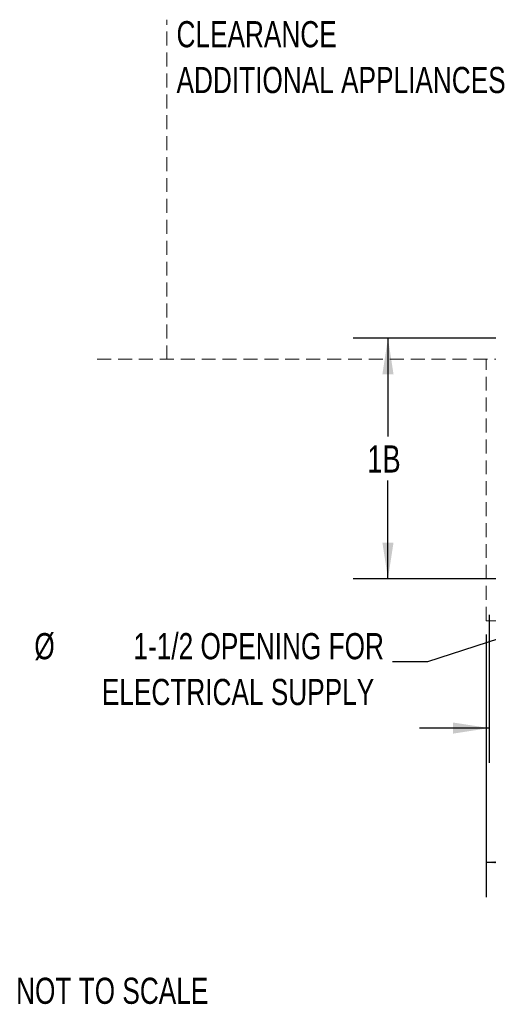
# Model space of a CAD drawing. Header units: inches. Extents: x 35 to 165, y 14 to 115.
# Tile 1 of 48: x 35 to 55, y 14 to 57. Entities that reach past the tile are written whole.
import ezdxf

# ---------------------------------------------------------------- set-up
doc = ezdxf.new("R2010")
doc.units = ezdxf.units.IN
doc.header["$LTSCALE"] = 12
doc.header["$MEASUREMENT"] = 0
doc.linetypes.add('HIDDEN', pattern=[0.075, 0.05, -0.025])
doc.layers.add('FORMAT', color=7, linetype='Continuous')
doc.styles.add('SLDTEXTSTYLE0', font='TXT', dxfattribs={"width": 0.75})
doc.dimstyles.new('SLDDIMSTYLE0', dxfattribs={"dimtxt": 1.17, "dimasz": 1.56, "dimexe": 0, "dimexo": 0.0625, "dimgap": 0.2925, "dimtad": 0, "dimtih": 1, "dimtoh": 1, "dimdec": 3, "dimrnd": 1e-09, "dimzin": 12, "dimdsep": 46, "dimlunit": 5, "dimtxsty": 'SLDTEXTSTYLE0', "dimsah": 1, "dimcen": 0.09, "dimadec": 0, "dimazin": 3, "dimtfac": 1, "dimtdec": 3, "dimtmove": 0, "dimatfit": 0, "dimfxl": 1, "dimfrac": 2, "dimtolj": 1, "dimtzin": 12, "dimarcsym": 0})
doc.dimstyles.new('SLDDIMSTYLE1', dxfattribs={"dimtxt": 1.17, "dimasz": 1.56, "dimexe": 0, "dimexo": 0.0625, "dimgap": 0.2925, "dimtad": 0, "dimtih": 1, "dimtoh": 1, "dimdec": 3, "dimrnd": 1e-09, "dimzin": 12, "dimdsep": 46, "dimlunit": 5, "dimtxsty": 'SLDTEXTSTYLE0', "dimsah": 1, "dimcen": 0.09, "dimadec": 0, "dimazin": 3, "dimtfac": 1, "dimtdec": 3, "dimtofl": 0, "dimtmove": 0, "dimatfit": 3, "dimfxl": 1, "dimfrac": 2, "dimtolj": 1, "dimtzin": 12, "dimarcsym": 0})
doc.dimstyles.new('SLDDIMSTYLE2', dxfattribs={"dimtxt": 0.18, "dimasz": 1.56, "dimexe": 0, "dimexo": 0.0625, "dimgap": 0, "dimtad": 0, "dimtih": 1, "dimtoh": 1, "dimdec": 0, "dimrnd": 1e-09, "dimzin": 0, "dimdsep": 46, "dimlunit": 5, "dimtxsty": 'Standard', "dimsah": 1, "dimcen": 0.09, "dimadec": 0, "dimazin": 0, "dimtfac": 1.56, "dimtdec": 0, "dimtofl": 0, "dimtmove": 0, "dimatfit": 3, "dimfxl": 1, "dimfrac": 2, "dimtolj": 1, "dimtzin": 0, "dimarcsym": 0})

# ---------------------------------------------------------------- blocks, each defined once
blk = doc.blocks.new('_D')
at = {"layer": 'FORMAT'}
for p, q in [((55.438, 31.014), (55.438, 24.643)), ((58.25, 30.164), (58.25, 24.643)), ((55.438, 26.143), (52.438, 26.143)), ((58.25, 26.143), (61.356, 26.143))]:
    blk.add_line(p, q, dxfattribs=at)
for points in [[(55.438, 26.143), (53.878, 26.383), (53.878, 25.903)], [(58.25, 26.143), (59.81, 25.903), (59.81, 26.383)]]:
    blk.add_solid(points, dxfattribs=at)
at = {"layer": 'FORMAT', "insert": (61.576, 26.706), "char_height": 1.17, "attachment_point": 1, "style": 'SLDTEXTSTYLE0'}
blk.add_mtext('13B', dxfattribs=at)
blk = doc.blocks.new('_D_2')
at = {"layer": 'FORMAT'}
for p, q in [((55.313, 30.164), (55.313, 18.866)), ((79.313, 30.164), (79.313, 18.866)), ((55.313, 20.366), (66.203, 20.366)), ((79.313, 20.366), (68.422, 20.366))]:
    blk.add_line(p, q, dxfattribs=at)
for points in [[(55.313, 20.366), (56.873, 20.126), (56.873, 20.606)], [(79.313, 20.366), (77.753, 20.606), (77.753, 20.126)]]:
    blk.add_solid(points, dxfattribs=at)
at = {"layer": 'FORMAT', "insert": (66.423, 20.928), "char_height": 1.17, "attachment_point": 1, "style": 'SLDTEXTSTYLE0'}
blk.add_mtext('5B', dxfattribs=at)
blk = doc.blocks.new('_D_4')
at = {"layer": 'FORMAT'}
for p, q in [((55.963, 42.928), (49.582, 42.928)), ((51.082, 42.928), (51.082, 38.694)), ((51.082, 32.569), (51.082, 36.803)), ((56.001, 32.569), (49.582, 32.569))]:
    blk.add_line(p, q, dxfattribs=at)
for points in [[(51.082, 42.928), (50.842, 41.368), (51.322, 41.368)], [(51.082, 32.569), (51.322, 34.129), (50.842, 34.129)]]:
    blk.add_solid(points, dxfattribs=at)
at = {"layer": 'FORMAT', "insert": (50.193, 38.311), "char_height": 1.17, "attachment_point": 1, "style": 'SLDTEXTSTYLE0'}
blk.add_mtext('1B', dxfattribs=at)
blk = doc.blocks.new('SW_NOTE_0_2')
at = {"layer": 'FORMAT', "color": 0, "char_height": 1.125, "attachment_point": 1, "style": 'SLDTEXTSTYLE0'}
for s, insert in [('CLEARANCE', (0, 1.45)), ('ADDITIONAL APPLIANCES', (0, -0.522))]:
    blk.add_mtext(s, dxfattribs=dict(at, insert=insert))
blk = doc.blocks.new('SW_NOTE_0_5')
at = {"layer": 'FORMAT', "color": 0, "char_height": 1.125, "attachment_point": 3, "style": 'SLDTEXTSTYLE0'}
for s, insert in [('%%c', (-14.549, 1.244)), ('1-1/2 OPENING FOR', (-0.376, 1.244)), ('ELECTRICAL SUPPLY', (-0.794, -0.728))]:
    blk.add_mtext(s, dxfattribs=dict(at, insert=insert))

msp = doc.modelspace()

# ---------------------------------------------------------------- linework, layer by layer
at = {"layer": 'FORMAT', "linetype": 'HIDDEN', "lineweight": 18}
for p, q in [((41.5628, 42.0141), (41.5628, 56.6289)), ((38.5628, 42.0141), (94.2484, 42.0141)), ((55.3128, 30.7641), (55.3128, 42.0141)), ((55.3128, 30.7641), (79.3128, 30.7641))]:
    msp.add_line(p, q, dxfattribs=at)

# ---------------------------------------------------------------- block references
at = {"layer": 'FORMAT'}
for name, p in [('SW_NOTE_0_2', (41.9791, 55.1173)), ('SW_NOTE_0_5', (51.2845, 28.9867))]:
    msp.add_blockref(name, p, dxfattribs=at)

# ---------------------------------------------------------------- texts
at = {"layer": 'FORMAT', "insert": (35.0717, 15.3999), "char_height": 1.125, "attachment_point": 1, "style": 'SLDTEXTSTYLE0'}
msp.add_mtext('NOT TO SCALE', dxfattribs=at)

# ---------------------------------------------------------------- dimensions: what is measured, and where the dimension line sits
at = {"layer": 'FORMAT'}
dim = msp.add_linear_dim(base=(51.0822, 42.9281), p1=(56.6008, 32.5686), p2=(56.5628, 42.9281), angle=90, text='1B', dimstyle='SLDDIMSTYLE1', dxfattribs=at)
dim.commit()
dim.dimension.update_dxf_attribs({"geometry": '_D_4', "text_midpoint": (51.0822, 37.7483), "dimtype": 160})
for base, p1, p2, text, dimstyle, picture, middle in [((58.2503, 26.143), (55.4378, 31.6141), (58.2503, 30.7641), '13B', 'SLDDIMSTYLE0', '_D', (62.9025, 26.143)), ((79.3128, 20.3658), (55.3128, 30.7641), (79.3128, 30.7641), '5B', 'SLDDIMSTYLE1', '_D_2', (67.3128, 20.3658))]:
    dim = msp.add_linear_dim(base=base, p1=p1, p2=p2, text=text, dimstyle=dimstyle, dxfattribs=at)
    dim.commit()
    dim.dimension.update_dxf_attribs({"geometry": picture, "text_midpoint": middle, "dimtype": 160})

# ---------------------------------------------------------------- leaders
msp.add_leader([(58.2503, 30.7641), (52.7845, 28.9867), (51.2845, 28.9867)], dimstyle='SLDDIMSTYLE2', dxfattribs=at)

doc.saveas('drawing.dxf')
